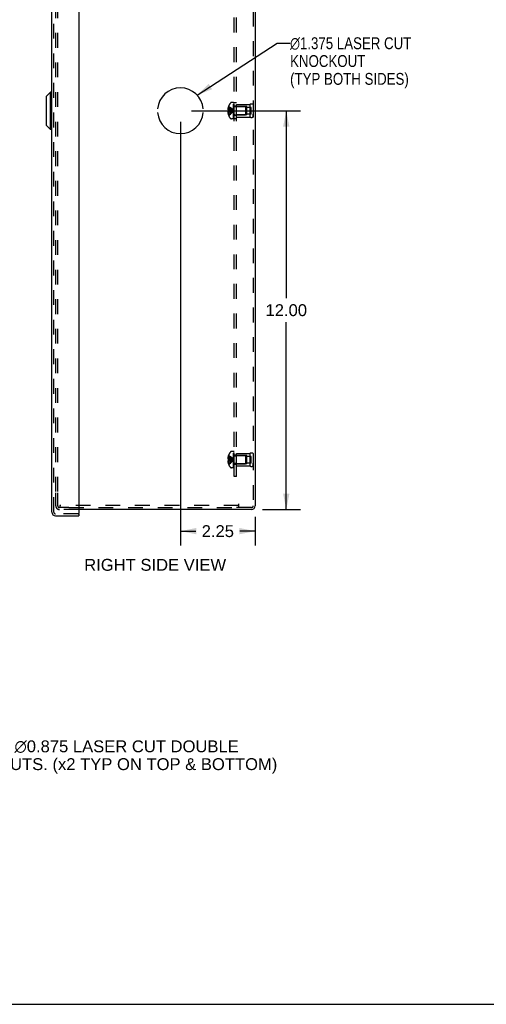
# Model space of a CAD drawing. Header units: inches. Extents: x 0 to 81, y 0 to 52.4.
# Tile 12 of 14: x 40.4 to 54.4, y 0 to 29.6. Entities that reach past the tile are written whole.
import ezdxf

# ---------------------------------------------------------------- set-up
doc = ezdxf.new("R2010")
doc.units = ezdxf.units.IN
doc.header["$LTSCALE"] = 4.452381
doc.header["$MEASUREMENT"] = 0
doc.linetypes.add('HIDDEN', pattern=[0.2, 0.1, -0.1])
doc.layers.get('0').update_dxf_attribs({"linetype": 'CONTINUOUS'})
for name, color, linetype in [('DEFAULT_2', 8, 'HIDDEN'), ('DIMENSIONS', 7, 'CONTINUOUS'), ('DOOR_ASSEMBLY', 7, 'CONTINUOUS'), ('OPEN', 7, 'CONTINUOUS'), ('SUBPANEL', 7, 'CONTINUOUS')]:
    doc.layers.add(name, color=color, linetype=linetype)
doc.styles.get("Standard").update_dxf_attribs({"font": 'arial.ttf'})
doc.styles.add('TEXTSTYLE_1', font='gdt', dxfattribs={"width": 0.8})
doc.dimstyles.new('DIMSTYLE_1', dxfattribs={"dimtxt": 0.357143, "dimasz": 0.47619, "dimexe": 0.09, "dimexo": 0.07, "dimgap": 0.0375, "dimtad": 0, "dimtih": 1, "dimtoh": 1, "dimzin": 4, "dimdsep": 46, "dimtxsty": 'Standard', "dimblk": '_FILLED', "dimblk1": '_FILLED', "dimblk2": '_FILLED', "dimcen": 0.09, "dimadec": 3, "dimazin": 1, "dimtfac": 1, "dimtdec": 3, "dimtofl": 0, "dimtmove": 0, "dimatfit": 3, "dimldrblk": '_FILLED', "dimfxl": 0, "dimtolj": 1, "dimtzin": 4, "dimarcsym": 0})
doc.dimstyles.get("Standard").update_dxf_attribs({"dimtxt": 0.404762, "dimasz": 0.47619, "dimexe": 0.09, "dimexo": 0.07, "dimgap": 0.09, "dimtad": 0, "dimtih": 1, "dimtoh": 1, "dimdec": 3, "dimzin": 4, "dimdsep": 46, "dimtxsty": 'Standard', "dimblk": '_FILLED', "dimblk1": '_FILLED', "dimblk2": '_FILLED', "dimcen": 0.09, "dimadec": 3, "dimazin": 1, "dimtp": 0.001, "dimtm": 0.001, "dimtfac": 1, "dimtdec": 3, "dimtofl": 0, "dimtmove": 0, "dimatfit": 3, "dimldrblk": '_FILLED', "dimfxl": 0, "dimtolj": 1, "dimtzin": 4, "dimarcsym": 0})

# ---------------------------------------------------------------- blocks, each defined once
blk = doc.blocks.new('_FILLED')
at = {"color": 0, "linetype": 'ByBlock'}
blk.add_solid([(0, 0), (-1, 0.2), (-1, -0.2)], dxfattribs=at)
blk = doc.blocks.new('*D18')
at = {"layer": 'DIMENSIONS', "color": 2, "linetype": 'Continuous'}
for p, q in [((45.566, 26.886), (48.845, 26.886)), ((48.417, 26.886), (48.417, 21.243)), ((48.417, 14.886), (48.417, 20.529)), ((47.704, 14.886), (48.845, 14.886))]:
    blk.add_line(p, q, dxfattribs=at)
at = {"layer": 'DIMENSIONS', "color": 2, "linetype": 'Continuous', "xscale": 0.4761904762, "yscale": 0.4761904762, "zscale": 0.4761904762}
for p, rotation in [((48.417, 26.886), 90), ((48.417, 14.886), 270)]:
    blk.add_blockref('_FILLED', p, dxfattribs=dict(at, rotation=rotation))
at = {"layer": 'DIMENSIONS', "color": 2, "linetype": 'Continuous', "insert": (48.417, 21.065), "char_height": 0.3571, "width": 1.24801, "attachment_point": 2, "line_spacing_factor": 0.9}
blk.add_mtext('12.00', dxfattribs=at)
blk = doc.blocks.new('*D19')
at = {"layer": 'DIMENSIONS', "color": 2, "linetype": 'Continuous'}
for p, q in [((45.233, 26.553), (45.233, 13.809)), ((47.483, 14.665), (47.483, 13.809)), ((45.233, 14.237), (45.694, 14.237)), ((47.483, 14.237), (47.022, 14.237))]:
    blk.add_line(p, q, dxfattribs=at)
at = {"layer": 'DIMENSIONS', "color": 2, "linetype": 'Continuous', "xscale": 0.4761904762, "yscale": 0.4761904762, "zscale": 0.4761904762, "rotation": 180}
blk.add_blockref('_FILLED', (45.233, 14.237), dxfattribs=at)
at = {"layer": 'DIMENSIONS', "color": 2, "linetype": 'Continuous', "xscale": 0.4761904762, "yscale": 0.4761904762, "zscale": 0.4761904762}
blk.add_blockref('_FILLED', (47.483, 14.237), dxfattribs=at)
at = {"layer": 'DIMENSIONS', "color": 2, "linetype": 'Continuous', "insert": (46.358, 14.416), "char_height": 0.3571, "width": 0.97053, "attachment_point": 2, "line_spacing_factor": 0.9}
blk.add_mtext('2.25', dxfattribs=at)

msp = doc.modelspace()

# ---------------------------------------------------------------- linework, layer by layer
at = {"color": 3, "linetype": 'Continuous'}
for p, q in [((47.483, 38.774), (47.483, 14.998)), ((47.371, 14.886), (42.174, 14.886))]:
    msp.add_line(p, q, dxfattribs=at)
at = {"color": 7, "linetype": 'Continuous'}
msp.add_line((0, 0), (80.952, 0), dxfattribs=at)
at = {"color": 3, "linetype": 'Continuous'}
msp.add_arc((47.371, 14.998), 0.112, 270, 360, dxfattribs=at)
at = {"layer": 'DEFAULT_2', "color": 8, "linetype": 'HIDDEN'}
for p, q in [((47.423, 38.774), (47.423, 14.998)), ((41.483, 15.426), (41.483, 38.346)), ((41.543, 15.426), (41.543, 38.346)), ((46.682, 26.99), (46.669, 26.99)), ((46.682, 27.026), (46.682, 27.026)), ((46.682, 27.025), (46.682, 27.026)), ((46.682, 27.025), (46.682, 26.904)), ((46.828, 27.132), (46.767, 27.132)), ((46.828, 26.64), (46.828, 27.132)), ((46.848, 27.129), (46.833, 27.129)), ((46.833, 26.64), (46.833, 27.129)), ((46.848, 27.094), (46.833, 27.094)), ((46.848, 27.087), (46.833, 27.087)), ((46.848, 27.065), (46.833, 27.065)), ((46.848, 27.024), (46.833, 27.024)), ((46.848, 27.01), (46.833, 27.01)), ((46.848, 26.64), (46.848, 27.129)), ((46.865, 27.01), (47.193, 27.01)), ((46.923, 27.074), (47.323, 27.074)), ((46.923, 26.698), (46.923, 27.074)), ((47.235, 27.011), (46.923, 27.011)), ((47.203, 27), (47.193, 27.01)), ((47.193, 27.01), (47.193, 26.762)), ((47.203, 26.772), (47.203, 27)), ((47.235, 26.761), (47.235, 27.011)), ((47.36, 26.987), (47.235, 26.987)), ((47.323, 27.074), (47.323, 26.698)), ((47.36, 26.784), (47.36, 26.987)), ((47.423, 27.074), (47.423, 26.986)), ((47.423, 27.074), (47.423, 26.698)), ((46.682, 26.936), (46.66, 26.936)), ((46.682, 26.836), (46.66, 26.836)), ((46.682, 26.904), (46.669, 26.904)), ((46.682, 26.868), (46.669, 26.868)), ((46.682, 26.781), (46.669, 26.781)), ((46.682, 26.904), (46.682, 26.904)), ((46.682, 26.904), (46.711, 26.901)), ((46.682, 26.868), (46.682, 26.868)), ((46.682, 26.868), (46.682, 26.747)), ((46.682, 26.747), (46.682, 26.746)), ((46.682, 26.746), (46.682, 26.745)), ((46.711, 26.901), (46.739, 26.899)), ((46.818, 26.883), (46.843, 26.886)), ((46.818, 26.883), (46.843, 26.886)), ((46.848, 26.933), (46.833, 26.933)), ((46.848, 26.932), (46.833, 26.932)), ((46.848, 26.799), (46.833, 26.799)), ((46.848, 26.792), (46.833, 26.792)), ((46.848, 26.731), (46.833, 26.731)), ((46.848, 26.709), (46.833, 26.709)), ((46.848, 26.692), (46.833, 26.692)), ((46.865, 26.762), (47.193, 26.762)), ((47.235, 26.761), (46.923, 26.761)), ((46.923, 26.698), (47.323, 26.698)), ((47.203, 26.772), (47.193, 26.762)), ((47.36, 26.784), (47.235, 26.784)), ((47.423, 26.698), (47.423, 26.786)), ((46.828, 26.64), (46.767, 26.64)), ((46.848, 26.656), (46.833, 26.656)), ((46.833, 26.64), (46.848, 26.64)), ((46.828, 16.632), (46.767, 16.632)), ((46.828, 16.14), (46.828, 16.632)), ((46.848, 16.629), (46.833, 16.629)), ((46.833, 16.14), (46.833, 16.629)), ((46.848, 16.594), (46.833, 16.594)), ((46.848, 16.14), (46.848, 16.629)), ((46.682, 16.436), (46.66, 16.436)), ((46.682, 16.336), (46.66, 16.336)), ((46.682, 16.49), (46.669, 16.49)), ((46.682, 16.404), (46.669, 16.404)), ((46.682, 16.368), (46.669, 16.368)), ((46.682, 16.526), (46.682, 16.526)), ((46.682, 16.526), (46.682, 16.525)), ((46.682, 16.525), (46.682, 16.404)), ((46.682, 16.404), (46.682, 16.404)), ((46.682, 16.404), (46.711, 16.401)), ((46.682, 16.404), (46.682, 16.401)), ((46.682, 16.371), (46.682, 16.368)), ((46.682, 16.368), (46.682, 16.368)), ((46.682, 16.368), (46.682, 16.247)), ((46.711, 16.401), (46.739, 16.399)), ((46.818, 16.383), (46.843, 16.386)), ((46.848, 16.587), (46.833, 16.587)), ((46.848, 16.565), (46.833, 16.565)), ((46.848, 16.524), (46.833, 16.524)), ((46.848, 16.51), (46.833, 16.51)), ((46.848, 16.433), (46.833, 16.433)), ((46.848, 16.432), (46.833, 16.432)), ((46.848, 16.299), (46.833, 16.299)), ((46.865, 16.51), (47.193, 16.51)), ((46.923, 16.574), (47.323, 16.574)), ((46.923, 16.198), (46.923, 16.574)), ((47.235, 16.511), (46.923, 16.511)), ((47.203, 16.5), (47.193, 16.51)), ((47.193, 16.51), (47.193, 16.262)), ((47.203, 16.272), (47.203, 16.5)), ((47.235, 16.261), (47.235, 16.511)), ((47.36, 16.487), (47.235, 16.487)), ((47.323, 16.574), (47.323, 16.198)), ((47.36, 16.284), (47.36, 16.487)), ((47.423, 16.574), (47.423, 16.486)), ((47.423, 16.574), (47.423, 16.198)), ((46.682, 16.281), (46.669, 16.281)), ((46.682, 16.247), (46.682, 16.246)), ((46.682, 16.246), (46.682, 16.245)), ((46.828, 16.14), (46.767, 16.14)), ((46.848, 16.292), (46.833, 16.292)), ((46.848, 16.231), (46.833, 16.231)), ((46.848, 16.209), (46.833, 16.209)), ((46.848, 16.192), (46.833, 16.192)), ((46.848, 16.156), (46.833, 16.156)), ((46.833, 16.14), (46.848, 16.14)), ((46.865, 16.262), (47.193, 16.262)), ((47.235, 16.261), (46.923, 16.261)), ((46.923, 16.198), (47.323, 16.198)), ((47.203, 16.272), (47.193, 16.262)), ((47.36, 16.284), (47.235, 16.284)), ((47.423, 16.198), (47.423, 16.286)), ((41.483, 14.998), (41.483, 15.386)), ((41.543, 14.998), (41.543, 15.386)), ((41.879, 14.946), (41.595, 14.946)), ((42.174, 14.886), (41.595, 14.886)), ((46.983, 15.006), (41.603, 15.006)), ((41.603, 15.006), (41.603, 14.946)), ((41.879, 14.946), (46.92, 14.946)), ((46.983, 14.946), (46.92, 14.946)), ((46.983, 15.058), (46.983, 14.946)), ((47.371, 14.946), (46.983, 14.946))]:
    msp.add_line(p, q, dxfattribs=at)
for points in [[(46.669, 26.99), (46.667, 26.983), (46.666, 26.976), (46.664, 26.97), (46.663, 26.963), (46.662, 26.956), (46.661, 26.949), (46.661, 26.942), (46.66, 26.936)], [(46.682, 27.026), (46.711, 27.007), (46.739, 26.985), (46.767, 26.963), (46.793, 26.939), (46.818, 26.913), (46.843, 26.886)], [(46.682, 26.99), (46.711, 26.976), (46.739, 26.96), (46.766, 26.943), (46.793, 26.925), (46.818, 26.906), (46.843, 26.886)], [(46.66, 26.936), (46.66, 26.933), (46.661, 26.93), (46.662, 26.927), (46.662, 26.924), (46.663, 26.921), (46.664, 26.917), (46.665, 26.914), (46.666, 26.911), (46.668, 26.908), (46.669, 26.904)], [(46.669, 26.868), (46.668, 26.864), (46.666, 26.861), (46.665, 26.858), (46.664, 26.854), (46.663, 26.851), (46.662, 26.848), (46.662, 26.845), (46.661, 26.842), (46.66, 26.839), (46.66, 26.836)], [(46.66, 26.836), (46.661, 26.83), (46.661, 26.823), (46.662, 26.816), (46.663, 26.809), (46.664, 26.802), (46.666, 26.796), (46.667, 26.789), (46.669, 26.781)], [(46.682, 26.936), (46.711, 26.929), (46.739, 26.921), (46.766, 26.913), (46.793, 26.905), (46.818, 26.896), (46.843, 26.886)], [(46.682, 26.904), (46.682, 26.901), (46.682, 26.898), (46.682, 26.895), (46.682, 26.892), (46.682, 26.889), (46.682, 26.886)], [(46.682, 26.836), (46.711, 26.843), (46.739, 26.851), (46.766, 26.859), (46.793, 26.867), (46.818, 26.876), (46.843, 26.886)], [(46.682, 26.746), (46.711, 26.765), (46.739, 26.787), (46.767, 26.809), (46.793, 26.833), (46.818, 26.859), (46.843, 26.886)], [(46.682, 26.781), (46.711, 26.796), (46.739, 26.812), (46.766, 26.829), (46.793, 26.847), (46.818, 26.866), (46.843, 26.886)], [(46.682, 26.886), (46.682, 26.883), (46.682, 26.88)], [(46.682, 26.868), (46.711, 26.871), (46.739, 26.873), (46.766, 26.876), (46.793, 26.879), (46.818, 26.883)], [(46.682, 26.868), (46.682, 26.871), (46.682, 26.874), (46.682, 26.877), (46.682, 26.88)], [(46.682, 26.868), (46.711, 26.871), (46.739, 26.873), (46.767, 26.876), (46.793, 26.879)], [(46.739, 26.899), (46.767, 26.896), (46.793, 26.893), (46.818, 26.889), (46.843, 26.886)], [(46.766, 26.896), (46.793, 26.893), (46.818, 26.889), (46.843, 26.886)], [(46.669, 16.49), (46.667, 16.483), (46.666, 16.476), (46.664, 16.47), (46.663, 16.463), (46.662, 16.456), (46.661, 16.449), (46.661, 16.442), (46.66, 16.436)], [(46.66, 16.436), (46.66, 16.433), (46.661, 16.43), (46.662, 16.427), (46.662, 16.424), (46.663, 16.421), (46.664, 16.417), (46.665, 16.414), (46.666, 16.411), (46.668, 16.408), (46.669, 16.404)], [(46.669, 16.368), (46.668, 16.364), (46.666, 16.361), (46.665, 16.358), (46.664, 16.354), (46.663, 16.351), (46.662, 16.348), (46.662, 16.345), (46.661, 16.342), (46.66, 16.339), (46.66, 16.336)], [(46.66, 16.336), (46.661, 16.33), (46.661, 16.323), (46.662, 16.316), (46.663, 16.309), (46.664, 16.302), (46.666, 16.296), (46.667, 16.289), (46.669, 16.281)], [(46.682, 16.526), (46.711, 16.507), (46.739, 16.485), (46.767, 16.463), (46.793, 16.439), (46.818, 16.413), (46.843, 16.386)], [(46.682, 16.49), (46.711, 16.476), (46.739, 16.46), (46.766, 16.443), (46.793, 16.425), (46.818, 16.406), (46.843, 16.386)], [(46.682, 16.436), (46.711, 16.429), (46.739, 16.421), (46.766, 16.413), (46.793, 16.405), (46.818, 16.396), (46.843, 16.386)], [(46.682, 16.386), (46.682, 16.389), (46.682, 16.392), (46.682, 16.395), (46.682, 16.398), (46.682, 16.401), (46.682, 16.404)], [(46.682, 16.398), (46.682, 16.395), (46.682, 16.392)], [(46.682, 16.336), (46.711, 16.343), (46.739, 16.351), (46.766, 16.359), (46.793, 16.367), (46.818, 16.376), (46.843, 16.386)], [(46.682, 16.368), (46.682, 16.371), (46.682, 16.374), (46.682, 16.377), (46.682, 16.38), (46.682, 16.383), (46.682, 16.386)], [(46.682, 16.246), (46.711, 16.265), (46.739, 16.287), (46.767, 16.309), (46.793, 16.333), (46.818, 16.359), (46.843, 16.386)], [(46.682, 16.281), (46.711, 16.296), (46.739, 16.312), (46.766, 16.329), (46.793, 16.347), (46.818, 16.366), (46.843, 16.386)], [(46.682, 16.368), (46.711, 16.371), (46.739, 16.373), (46.766, 16.376), (46.793, 16.379), (46.818, 16.383)], [(46.682, 16.38), (46.682, 16.377), (46.682, 16.374)], [(46.682, 16.368), (46.711, 16.371), (46.739, 16.373), (46.767, 16.376), (46.793, 16.379)], [(46.739, 16.399), (46.767, 16.396), (46.793, 16.393), (46.818, 16.389), (46.843, 16.386)], [(46.766, 16.396), (46.793, 16.393), (46.818, 16.389), (46.843, 16.386)]]:
    msp.add_lwpolyline(points, dxfattribs=at)
for centre, radius, start, end in [((47.01, 26.886), 0.357, 156.9983, 162.9593), ((47.01, 26.886), 0.357, 139.0666, 156.8097), ((46.767, 27.097), 0.035, 90, 139.0666), ((46.865, 27.047), 0.0372, 180, 210.0497), ((46.865, 27.047), 0.0372, 242.4601, 270), ((47.373, 26.987), 0.1, 60.0508, 119.9492), ((47.01, 26.886), 0.357, 197.0407, 203.0017), ((47.01, 26.886), 0.357, 203.1903, 220.9334), ((46.865, 26.725), 0.0372, 149.9503, 180), ((46.865, 26.725), 0.0372, 90, 117.5399), ((47.373, 26.785), 0.1, 240.0508, 299.9492), ((46.767, 26.675), 0.035, 220.9334, 270), ((47.01, 16.386), 0.357, 139.0666, 156.8097), ((46.767, 16.597), 0.035, 90, 139.0666), ((47.01, 16.386), 0.357, 156.9983, 162.9593), ((46.865, 16.547), 0.0372, 180, 210.0497), ((46.865, 16.547), 0.0372, 242.4601, 270), ((47.373, 16.487), 0.1, 60.0508, 119.9492), ((47.01, 16.386), 0.357, 197.0407, 203.0017), ((47.01, 16.386), 0.357, 203.1903, 220.9334), ((46.767, 16.175), 0.035, 220.9334, 270), ((46.865, 16.225), 0.0372, 149.9503, 180), ((46.865, 16.225), 0.0372, 90, 117.5399), ((47.373, 16.285), 0.1, 240.0508, 299.9492), ((41.595, 14.998), 0.112, 180, 270), ((41.595, 14.998), 0.052, 180, 270), ((47.371, 14.998), 0.052, 270, 360)]:
    msp.add_arc(centre, radius, start, end, dxfattribs=at)
at = {"layer": 'DOOR_ASSEMBLY', "color": 3, "linetype": 'Continuous'}
for p, q in [((41.364, 14.81), (41.364, 38.961)), ((42.174, 38.998), (42.174, 14.773)), ((41.476, 14.698), (42.174, 14.698))]:
    msp.add_line(p, q, dxfattribs=at)
at = {"layer": 'DOOR_ASSEMBLY', "color": 8, "linetype": 'HIDDEN'}
for p, q in [((41.424, 14.81), (41.424, 38.961)), ((42.159, 14.758), (41.476, 14.758))]:
    msp.add_line(p, q, dxfattribs=at)
at = {"layer": 'DOOR_ASSEMBLY', "color": 7, "linetype": 'Continuous'}
for p, q in [((41.208, 27.33), (41.326, 27.448)), ((41.208, 26.441), (41.208, 27.33)), ((41.326, 26.323), (41.326, 27.448)), ((41.364, 27.448), (41.326, 27.448)), ((41.208, 26.441), (41.326, 26.323)), ((41.364, 26.323), (41.326, 26.323)), ((42.159, 14.758), (42.174, 14.758)), ((42.174, 14.758), (42.174, 14.698))]:
    msp.add_line(p, q, dxfattribs=at)
at = {"layer": 'DOOR_ASSEMBLY', "color": 3, "linetype": 'Continuous'}
for centre, radius, start, end in [((41.476, 14.81), 0.112, 180, 270), ((42.159, 14.773), 0.015, 270, 360)]:
    msp.add_arc(centre, radius, start, end, dxfattribs=at)
at = {"layer": 'DOOR_ASSEMBLY', "color": 8, "linetype": 'HIDDEN'}
msp.add_arc((41.476, 14.81), 0.052, 180, 270, dxfattribs=at)
at = {"layer": 'OPEN', "color": 40, "linetype": 'Continuous'}
for start, end in [(4.5886, 175.4114), (184.5886, 355.4114)]:
    msp.add_arc((45.233, 26.886), 0.688, start, end, dxfattribs=at)
at = {"layer": 'SUBPANEL', "color": 8, "linetype": 'HIDDEN'}
for p, q in [((46.848, 15.886), (46.848, 37.886)), ((46.923, 15.886), (46.923, 37.886)), ((46.923, 27.128), (46.848, 27.128)), ((46.923, 27.026), (46.848, 27.026)), ((46.923, 26.745), (46.848, 26.745)), ((46.923, 26.644), (46.848, 26.644)), ((46.923, 16.526), (46.848, 16.526)), ((46.923, 16.495), (46.848, 16.495)), ((46.923, 16.277), (46.848, 16.277)), ((46.923, 16.245), (46.848, 16.245)), ((46.923, 15.886), (46.848, 15.886))]:
    msp.add_line(p, q, dxfattribs=at)

# ---------------------------------------------------------------- texts
at = {"layer": 'DIMENSIONS', "color": 2, "linetype": 'Continuous', "insert": (48.532, 29.096), "char_height": 0.35714, "width": 4.71654, "attachment_point": 1, "line_spacing_factor": 0.9, "style": 'TEXTSTYLE_1'}
msp.add_mtext('{\\fgdt;n}\\fArial;1.375 LASER CUT\\PKNOCKOUT\\P(TYP BOTH SIDES)', dxfattribs=at)
at = {"layer": 'DIMENSIONS', "color": 2, "linetype": 'Continuous', "line_spacing_factor": 0.9}
for s, insert, char_height, width, attachment_point in [('RIGHT SIDE VIEW', (44.473, 13.402), 0.35714, 4.25916, 2), (' \\fgdt;{\\fgdt;n}\\fArial;1.125 {\\ftxt.shx;\\W0.166667;\\H0.357143; }& \\fgdt;{\\fgdt;n}\\fArial;0.875 LASER CUT DOUBLE\\P KNOCKOUTS. (x2 TYP ON TOP & BOTTOM)', (37.809, 7.941), 0.357143, 10.31864, 1)]:
    msp.add_mtext(s, dxfattribs=dict(at, insert=insert, char_height=char_height, width=width, attachment_point=attachment_point))

# ---------------------------------------------------------------- dimensions: what is measured, and where the dimension line sits
at = {"layer": 'DIMENSIONS', "color": 2, "linetype": 'Continuous'}
for base, p1, p2, angle, picture, middle in [((48.417, 26.886), (47.634, 14.886), (45.496, 26.886), 90, '*D18', (48.432, 20.884)), ((45.233, 14.237), (47.483, 13.739), (45.233, 26.623), 180, '*D19', (46.355, 14.235))]:
    dim = msp.add_linear_dim(base=base, p1=p1, p2=p2, angle=angle, dimstyle='DIMSTYLE_1', dxfattribs=at)
    dim.commit()
    dim.dimension.update_dxf_attribs({"geometry": picture, "text_midpoint": middle, "dimtype": 160})

# ---------------------------------------------------------------- leaders
at = {"layer": 'DIMENSIONS', "color": 2, "linetype": 'Continuous', "annotation_type": 0, "has_hookline": 1, "hookline_direction": 1, "text_width": 3.538}
msp.add_leader([(45.735, 27.356), (48.145, 28.917), (48.532, 28.917)], dimstyle='Standard', override={"dimtad": 0}, dxfattribs=at)

doc.saveas('drawing.dxf')
